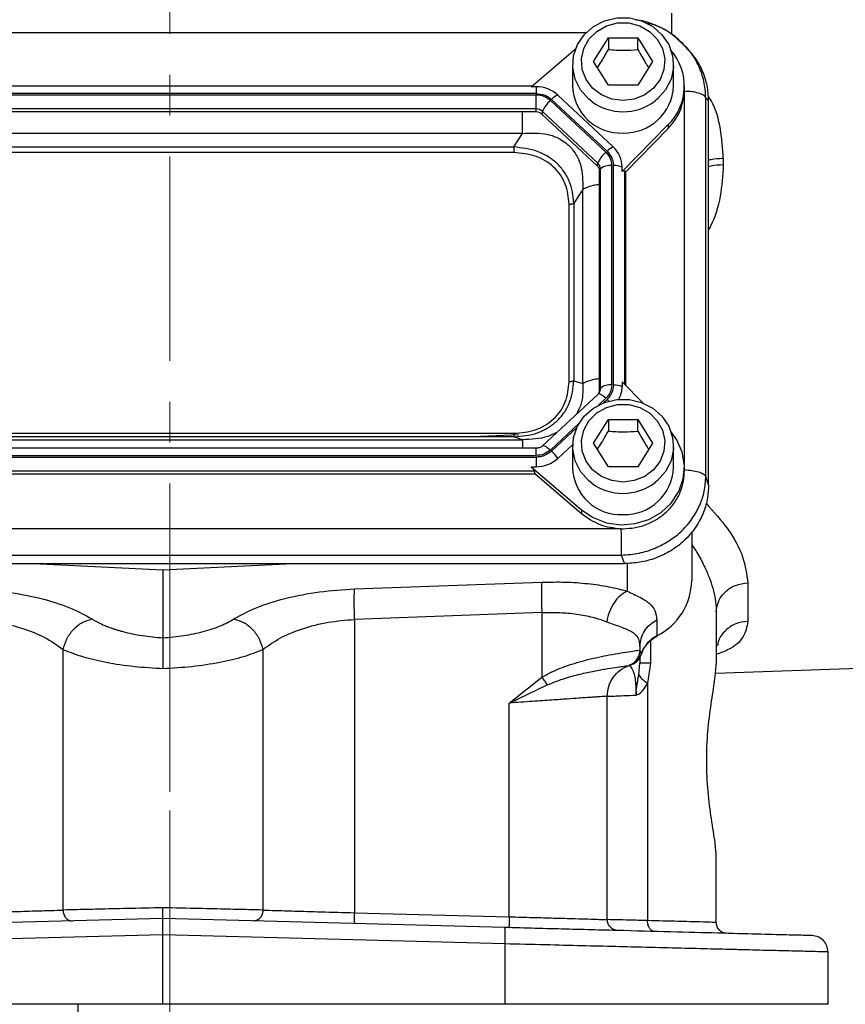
# Model space of a CAD drawing. Header units: inches. Extents: x 0.6 to 16.3, y 0.2 to 11.5.
# Tile 4 of 16: x 3.9 to 5.9, y 4.7 to 7.2. Entities that reach past the tile are written whole.
import ezdxf

# ---------------------------------------------------------------- set-up
doc = ezdxf.new("R2010")
doc.units = ezdxf.units.IN
doc.header["$MEASUREMENT"] = 0
doc.linetypes.add('CENTERX2', pattern=[0.8, 0.5, -0.1, 0.1, -0.1])
doc.styles.add('SLDTEXTSTYLE0', font='TXT', dxfattribs={"width": 0.75})
doc.styles.add('SLDTEXTSTYLE2', font='TXT', dxfattribs={"width": 0.695652})
doc.dimstyles.new('SLDDIMSTYLE1', dxfattribs={"dimtxt": 0.137795, "dimasz": 0.14, "dimexe": 0, "dimexo": 0.0625, "dimgap": 0.034449, "dimtad": 0, "dimdec": 1, "dimlfac": 1.5, "dimrnd": 1e-09, "dimzin": 12, "dimdsep": 46, "dimtxsty": 'SLDTEXTSTYLE0', "dimblk1": 'CLOSED', "dimblk2": 'CLOSED', "dimsah": 1, "dimcen": 0.09, "dimadec": 0, "dimazin": 3, "dimtfac": 1, "dimtdec": 1, "dimtofl": 0, "dimtmove": 0, "dimatfit": 3, "dimldrblk": 'CLOSED', "dimfxl": 0, "dimfrac": 2, "dimtolj": 1, "dimtzin": 12, "dimarcsym": 0})

# ---------------------------------------------------------------- blocks, each defined once
blk = doc.blocks.new('_Closed')
at = {"color": 0, "linetype": 'ByBlock', "lineweight": -2}
for p, q in [((-1, 0.166667), (0, 0)), ((-1, 0.166667), (-1, -0.166667)), ((0, 0), (-1, -0.166667)), ((0, 0), (-1, 0))]:
    blk.add_line(p, q, dxfattribs=at)
blk = doc.blocks.new('_D_11')
at = {"color": 7, "linetype": 'Continuous', "lineweight": 0}
for p, q in [((2.6495, 4.7041), (2.6495, 4.1446)), ((5.9029, 4.7041), (5.9029, 4.1446)), ((4.8441, 4.3824), (4.8021, 4.3824)), ((4.8021, 4.3824), (4.8021, 4.1636)), ((5.1496, 4.3824), (5.1915, 4.3824)), ((5.1915, 4.3824), (5.1915, 4.1636)), ((2.6495, 4.1839), (4.6813, 4.1839)), ((5.9029, 4.1839), (5.3124, 4.1839)), ((4.8021, 4.1636), (4.8441, 4.1636)), ((5.1915, 4.1636), (5.1496, 4.1636))]:
    blk.add_line(p, q, dxfattribs=at)
at = {"color": 7, "linetype": 'Continuous', "lineweight": 18, "xscale": 0.14, "yscale": 0.14, "rotation": 180.0000000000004}
blk.add_blockref('_Closed', (2.6495, 4.1839, -1.5087), dxfattribs=at)
at = {"color": 7, "linetype": 'Continuous', "lineweight": 18, "xscale": 0.14, "yscale": 0.14}
blk.add_blockref('_Closed', (5.9029, 4.1839, -1.5087), dxfattribs=at)
at = {"color": 7, "linetype": 'Continuous', "lineweight": 18, "char_height": 0.1378, "attachment_point": 1, "style": 'SLDTEXTSTYLE0'}
for s, insert in [('124', (4.8441, 4.3413)), ('4.9', (4.8696, 4.1351))]:
    blk.add_mtext(s, dxfattribs=dict(at, insert=insert))
blk = doc.blocks.new('SW_NOTE_0_2')
at = {"color": 0, "linetype": 'Continuous', "lineweight": 0, "char_height": 0.137795, "attachment_point": 2}
for s, insert, style in [('SAE "BB" 1" - 15T SHAFT', (-0.9989, 0.2509), 'SLDTEXTSTYLE2'), ('SPECIAL FLANGE', (-0.9942, 0.0727), 'SLDTEXTSTYLE0')]:
    blk.add_mtext(s, dxfattribs=dict(at, insert=insert, style=style))

msp = doc.modelspace()

# ---------------------------------------------------------------- linework, layer by layer
at = {"color": 7, "linetype": 'CENTERX2', "lineweight": 18}
for p, q in [((4.2932, 3.9178), (4.2932, 10.6373)), ((4.2932, 5.7632), (4.2932, 3.9178))]:
    msp.add_line(p, q, dxfattribs=at)
at = {"color": 8, "linetype": 'Continuous', "lineweight": 25}
for p, q in [((5.5201, 7.1687), (5.5201, 7.116)), ((5.3111, 7.1206), (3.2419, 7.1206)), ((5.5514, 6.0616), (5.5514, 6.9762)), ((5.4055, 6.2599), (5.4055, 6.7823)), ((5.3413, 6.2092), (5.3594, 6.2261)), ((5.3527, 6.2145), (5.3623, 6.2234)), ((5.2239, 6.0996), (5.2939, 6.165)), ((5.2267, 6.0969), (5.2883, 6.1543)), ((5.189, 6.0861), (5.189, 6.1041)), ((5.4116, 5.8224), (5.4116, 5.7542)), ((5.4686, 5.6334), (5.4686, 5.5782))]:
    msp.add_line(p, q, dxfattribs=at)
at = {"color": 7, "linetype": 'Continuous', "lineweight": 25}
for p, q in [((5.3295, 7.05), (5.3655, 7.1082)), ((5.3655, 7.1082), (5.4375, 7.1082)), ((5.3655, 7.1082), (5.3655, 7.0795)), ((5.4375, 7.1082), (5.4735, 7.05)), ((5.4375, 7.0795), (5.4375, 7.1082)), ((5.5546, 7.0871), (5.5387, 7.101)), ((5.562, 7.079), (5.5544, 7.0873)), ((5.1771, 6.9882), (5.2852, 7.0807)), ((5.2782, 7.0423), (5.2782, 6.9902)), ((5.3655, 6.9918), (5.3295, 7.05)), ((5.4735, 7.05), (5.4375, 6.9918)), ((5.5249, 6.9902), (5.5249, 7.0423)), ((5.1789, 6.9897), (3.3741, 6.9897)), ((5.189, 6.9882), (5.1771, 6.9882)), ((5.189, 6.9882), (5.189, 6.9718)), ((5.4375, 6.9918), (5.3655, 6.9918)), ((5.5515, 6.9807), (5.5515, 6.9902)), ((5.189, 6.9718), (3.364, 6.9718)), ((5.189, 6.968), (3.364, 6.968)), ((5.189, 6.9339), (5.189, 6.968)), ((5.3774, 6.8412), (5.2419, 6.9678)), ((5.5514, 6.9762), (5.5515, 6.9807)), ((5.3594, 6.828), (5.2239, 6.9545)), ((5.3623, 6.8307), (5.2267, 6.9572)), ((5.6039, 6.0348), (5.6039, 6.9614)), ((5.6109, 6.9538), (5.6039, 6.9614)), ((5.6109, 6.0143), (5.6109, 6.9538)), ((5.189, 6.9339), (3.364, 6.9339)), ((5.189, 6.9269), (3.364, 6.9269)), ((5.189, 6.9269), (5.189, 6.9339)), ((5.2044, 6.928), (5.2027, 6.9216)), ((5.3382, 6.795), (5.2027, 6.9216)), ((5.3399, 6.8015), (5.2044, 6.928)), ((5.5121, 6.8956), (5.3993, 6.7807)), ((5.5121, 6.8956), (5.5121, 6.8861)), ((5.1556, 6.8742), (3.3975, 6.8742)), ((5.1342, 6.841), (5.1556, 6.8742)), ((5.5121, 6.8861), (5.4079, 6.7799)), ((3.4188, 6.841), (5.1342, 6.841)), ((5.1342, 6.8272), (3.4188, 6.8272)), ((5.3382, 6.795), (5.3399, 6.8015)), ((5.3738, 6.2587), (5.3738, 6.7954)), ((5.3779, 6.2587), (5.3779, 6.7954)), ((5.6467, 6.8132), (5.6467, 6.7969)), ((5.3462, 6.7871), (5.3439, 6.7823)), ((5.3439, 6.2455), (5.3439, 6.7823)), ((5.3462, 6.2504), (5.3462, 6.7871)), ((5.3993, 6.7807), (5.3993, 6.7918)), ((5.4079, 6.7799), (5.4055, 6.7823)), ((5.4079, 6.2575), (5.4079, 6.7799)), ((5.3028, 6.7368), (5.2814, 6.7035)), ((5.3028, 6.2624), (5.3028, 6.7368)), ((5.2693, 6.2666), (5.2693, 6.701)), ((5.2814, 6.7035), (5.2814, 6.2691)), ((5.2814, 6.2691), (5.3028, 6.2624)), ((5.4499, 6.2147), (5.3993, 6.2662)), ((5.3993, 6.2662), (5.3993, 6.2551)), ((5.3439, 6.2455), (5.3462, 6.2504)), ((5.3403, 6.2366), (5.2047, 6.11)), ((5.3295, 6.1164), (5.3655, 6.1746)), ((5.3655, 6.1746), (5.4375, 6.1746)), ((5.3655, 6.1746), (5.3655, 6.1459)), ((5.4375, 6.1746), (5.4735, 6.1164)), ((5.4375, 6.1459), (5.4375, 6.1746)), ((3.3975, 6.1249), (5.1556, 6.1249)), ((3.4188, 6.1404), (5.1342, 6.1404)), ((5.1342, 6.1316), (3.4188, 6.1316)), ((5.1464, 6.1371), (5.0346, 6.1316)), ((5.1556, 6.1249), (5.1342, 6.1316)), ((5.189, 6.1041), (3.364, 6.1041)), ((5.2419, 6.0792), (5.2783, 6.1131)), ((5.2782, 6.1088), (5.2782, 6.0567)), ((5.3655, 6.0582), (5.3295, 6.1164)), ((5.4735, 6.1164), (5.4375, 6.0582)), ((5.5249, 6.0567), (5.5249, 6.1088)), ((3.364, 6.0861), (5.189, 6.0861)), ((3.364, 6.0823), (5.189, 6.0823)), ((5.189, 6.0823), (5.189, 6.0587)), ((3.3692, 6.0483), (5.1838, 6.0483)), ((5.1771, 6.0587), (5.3002, 5.9534)), ((5.1771, 6.0587), (5.189, 6.0587)), ((5.1864, 6.0412), (5.1838, 6.0483)), ((5.4375, 6.0582), (5.3655, 6.0582)), ((5.5515, 6.0471), (5.5515, 6.0567)), ((3.3666, 6.0412), (5.1864, 6.0412)), ((5.1864, 6.0412), (5.3002, 5.9439)), ((5.6109, 6.0143), (5.6039, 6.0348)), ((5.3002, 5.9534), (5.3002, 5.9439)), ((3.1564, 5.9072), (5.3967, 5.9072)), ((5.3967, 5.9071), (5.4015, 5.9071)), ((5.5695, 5.8994), (5.5695, 5.7807)), ((3.1553, 5.8424), (5.3978, 5.8424)), ((5.4047, 5.8218), (5.3978, 5.8424)), ((3.1483, 5.8218), (5.4047, 5.8218)), ((3.9592, 5.8218), (4.2762, 5.8063)), ((4.2762, 5.8063), (4.5932, 5.8218)), ((4.2762, 5.8063), (4.2762, 5.6399)), ((4.7449, 5.7598), (5.2028, 5.7763)), ((5.7067, 5.7745), (5.7067, 5.6805)), ((5.2028, 5.7017), (4.7449, 5.6852)), ((4.7449, 5.6852), (4.7449, 4.9675)), ((5.2028, 5.7017), (5.2028, 5.544)), ((5.6295, 5.7033), (5.6295, 5.5753)), ((5.4839, 5.6839), (5.4839, 5.6448)), ((5.4429, 5.6187), (5.4429, 5.6102)), ((4.0318, 4.974), (4.0318, 5.6116)), ((4.5206, 5.6116), (4.5206, 4.974)), ((5.4429, 5.6102), (5.4428, 5.6102)), ((5.4463, 5.6011), (5.4429, 5.6102)), ((5.4429, 5.5924), (5.4429, 5.5782)), ((5.6275, 5.5537), (6.6373, 5.589)), ((5.4162, 5.5725), (5.4168, 5.5727)), ((5.4162, 5.5725), (5.4162, 5.5725)), ((5.4202, 5.5738), (5.4209, 5.5741)), ((5.4209, 5.5741), (5.4229, 5.5747)), ((5.4401, 5.5493), (5.4429, 5.5782)), ((5.4686, 5.5782), (5.4615, 5.5288)), ((5.1228, 5.4806), (5.2028, 5.544)), ((5.1228, 5.4806), (5.216, 5.5249)), ((5.4615, 5.5288), (5.4615, 4.9483)), ((5.3629, 4.9507), (5.3629, 5.4971)), ((5.1228, 4.9576), (5.1228, 5.4806)), ((5.6295, 4.9437), (5.6295, 5.105)), ((4.7449, 4.9675), (5.1228, 4.9576)), ((4.2762, 4.9531), (3.4403, 4.9313)), ((5.1121, 4.9313), (4.2762, 4.9531)), ((4.2762, 4.9132), (3.4392, 4.8913)), ((5.1131, 4.8913), (4.2762, 4.9132)), ((4.2762, 4.7435), (4.2762, 4.9132)), ((5.1131, 4.7435), (5.1131, 4.8913)), ((5.9029, 4.7435), (5.9029, 4.8716)), ((4.2762, 4.7435), (3.4392, 4.7435)), ((5.1131, 4.7435), (4.2762, 4.7435))]:
    msp.add_line(p, q, dxfattribs=at)
at = {"color": 7, "linetype": 'Continuous', "lineweight": 25, "flags": 128}
for points in [[(5.3259, 6.9514), (5.3171, 6.9584), (5.2974, 6.9806), (5.2842, 7.0068), (5.2784, 7.0351), (5.2804, 7.0639), (5.2899, 7.0914), (5.3065, 7.1157), (5.329, 7.1355), (5.3561, 7.1494), (5.3861, 7.1566), (5.417, 7.1566), (5.4469, 7.1494), (5.474, 7.1355), (5.4966, 7.1157), (5.5131, 7.0914), (5.5227, 7.0639), (5.5246, 7.0351), (5.5188, 7.0068), (5.5057, 6.9806), (5.486, 6.9584), (5.48, 6.9535)], [(5.4015, 6.9548), (5.374, 6.9583), (5.3485, 6.9686), (5.327, 6.985), (5.311, 7.0062), (5.3017, 7.0306), (5.2998, 7.0565), (5.3054, 7.0819), (5.3182, 7.1049), (5.3372, 7.1238), (5.3609, 7.1373), (5.3876, 7.1443), (5.4154, 7.1443), (5.4422, 7.1373), (5.4659, 7.1238), (5.4849, 7.1049), (5.4976, 7.0819), (5.5033, 7.0565), (5.5014, 7.0306), (5.4921, 7.0062), (5.4761, 6.985), (5.4545, 6.9686), (5.429, 6.9583), (5.4015, 6.9548)], [(5.3259, 6.0178), (5.3171, 6.0248), (5.2974, 6.0471), (5.2842, 6.0732), (5.2784, 6.1015), (5.2804, 6.1303), (5.2899, 6.1578), (5.3065, 6.1821), (5.329, 6.2019), (5.3561, 6.2158), (5.3861, 6.223), (5.417, 6.223), (5.4469, 6.2158), (5.474, 6.2019), (5.4966, 6.1821), (5.5131, 6.1578), (5.5227, 6.1303), (5.5246, 6.1015), (5.5188, 6.0732), (5.5057, 6.0471), (5.486, 6.0248), (5.48, 6.0199)], [(5.4015, 6.0212), (5.374, 6.0247), (5.3485, 6.035), (5.327, 6.0514), (5.311, 6.0726), (5.3017, 6.097), (5.2998, 6.1229), (5.3054, 6.1483), (5.3182, 6.1713), (5.3372, 6.1903), (5.3609, 6.2037), (5.3876, 6.2107), (5.4154, 6.2107), (5.4422, 6.2037), (5.4659, 6.1903), (5.4849, 6.1713), (5.4976, 6.1483), (5.5033, 6.1229), (5.5014, 6.097), (5.4921, 6.0726), (5.4761, 6.0514), (5.4545, 6.035), (5.429, 6.0247), (5.4015, 6.0212)], [(5.3002, 5.9534), (5.3287, 5.9342), (5.3612, 5.9218), (5.396, 5.9167), (5.431, 5.9194), (5.4645, 5.9296), (5.4944, 5.9467), (5.5193, 5.9699), (5.5377, 5.9979), (5.5486, 6.0291), (5.5514, 6.0618), (5.546, 6.0943), (5.5327, 6.1246), (5.519, 6.1437)], [(5.4839, 5.6448), (5.4838, 5.6437), (5.4834, 5.6434)]]:
    msp.add_lwpolyline(points, dxfattribs=at)
at = {"color": 8, "linetype": 'Continuous', "lineweight": 25, "flags": 128}
for points in [[(5.3594, 6.2261), (5.3559, 6.2292), (5.3526, 6.2318), (5.3495, 6.234), (5.3467, 6.2357), (5.3442, 6.2367), (5.3422, 6.2371), (5.3408, 6.2369), (5.3403, 6.2366)], [(5.3623, 6.2234), (5.3644, 6.2214), (5.3665, 6.2192), (5.3666, 6.2192)], [(5.2048, 6.1101), (5.2053, 6.1104), (5.2067, 6.1106), (5.2087, 6.1102), (5.2111, 6.1091), (5.214, 6.1075), (5.2171, 6.1053), (5.2204, 6.1027), (5.2239, 6.0996)]]:
    msp.add_lwpolyline(points, dxfattribs=at)
at = {"color": 7, "linetype": 'Continuous', "lineweight": 25}
for centre, radius, start, end in [((5.4177, 6.9902), 0.1336, 314.9497, 41.3748), ((5.1894, 6.9107), 0.0776, 47.4101, 90.3067), ((5.3964, 6.9933), 0.1183, 181.4731, 272.4617), ((5.4053, 6.9947), 0.1196, 268.1802, 357.885), ((5.2619, 6.9229), 0.0492, 114.0491, 135.7255), ((5.2709, 6.8994), 0.0724, 130.5237, 156.7761), ((5.1891, 6.9114), 0.0225, 47.4101, 90.3067), ((5.1891, 6.9068), 0.02, 47.4101, 90.3067), ((5.4064, 6.7729), 0.0724, 130.5237, 156.7761), ((5.3975, 6.7963), 0.0492, 114.0491, 135.7255), ((5.3317, 6.7914), 0.0676, 0.3768, 47.4752), ((5.3264, 6.7822), 0.0175, 0.3768, 47.4752), ((5.3266, 6.787), 0.0196, 0.3768, 47.4752), ((5.3691, 6.7611), 0.0347, 82.2097, 131.263), ((5.3793, 6.7379), 0.0575, 69.6232, 91.4049), ((5.3268, 6.2455), 0.0171, 330.8804, 359.9097), ((5.3691, 6.2243), 0.0347, 82.2097, 131.263), ((5.3793, 6.2011), 0.0575, 69.6232, 91.4049), ((5.3331, 6.2552), 0.0662, 331.3875, 359.8965), ((5.1584, 6.0232), 0.1005, 33.8558, 47.191), ((5.1894, 6.1363), 0.0776, 269.6933, 312.5899), ((5.3964, 6.0597), 0.1183, 181.4731, 272.4617), ((5.4053, 6.0611), 0.1196, 268.1802, 357.885), ((5.4152, 5.783), 0.1543, 296.448, 359.1655), ((5.5183, 5.5771), 0.0759, 116.9064, 161.5203)]:
    msp.add_arc(centre, radius, start, end, dxfattribs=at)
at = {"color": 8, "linetype": 'Continuous', "lineweight": 25}
for centre, radius, start, end in [((5.401, 7.056), 0.1288, 234.3032, 270.219), ((5.402, 7.0558), 0.1286, 269.7657, 307.3089), ((5.327, 6.2504), 0.0193, 329.9807, 359.8661), ((5.401, 6.1224), 0.1288, 234.3032, 270.219), ((5.402, 6.1222), 0.1286, 269.7657, 307.3089)]:
    msp.add_arc(centre, radius, start, end, dxfattribs=at)
at = {"color": 7, "linetype": 'Continuous', "lineweight": 25}
msp.add_ellipse((5.3779, 6.7524), major_axis=(0.0275, 0.0299), ratio=0.170211, start_param=6.275096, end_param=6.798785, dxfattribs=at)
for points, knots in [([(5.5387, 7.101), (5.5328, 7.1066), (5.5159, 7.1224), (5.4813, 7.1392), (5.4506, 7.1503), (5.4336, 7.1515), (5.4315, 7.1517)], [0, 0, 0, 0, 0.203487, 0.579568, 0.947572, 1, 1, 1, 1]), ([(5.5537, 7.0866), (5.5495, 7.0916), (5.5369, 7.1062), (5.5096, 7.1247), (5.4829, 7.1389), (5.4663, 7.143), (5.4627, 7.1439)], [0, 0, 0, 0, 0.18188, 0.538214, 0.899092, 1, 1, 1, 1]), ([(5.3387, 7.0352), (5.3421, 7.0401), (5.351, 7.0534), (5.36, 7.0695), (5.3655, 7.0795)], [0, 0, 0, 0, 0.376375, 1, 1, 1, 1]), ([(5.3655, 7.0795), (5.3784, 7.0785), (5.4024, 7.0765), (5.4264, 7.0786), (5.4375, 7.0795)], [0, 0, 0, 0, 0.534747, 1, 1, 1, 1]), ([(5.4375, 7.0795), (5.444, 7.0679), (5.4529, 7.0518), (5.4618, 7.0388), (5.4643, 7.0351)], [0, 0, 0, 0, 0.718831, 1, 1, 1, 1]), ([(5.6109, 6.9538), (5.6101, 6.9663), (5.6087, 6.9906), (5.5969, 7.0267), (5.5815, 7.0566), (5.5667, 7.0724), (5.5612, 7.0783)], [0, 0, 0, 0, 0.274891, 0.537423, 0.82756, 1, 1, 1, 1]), ([(5.189, 6.9718), (5.196, 6.9711), (5.2031, 6.9705), (5.21, 6.9678), (5.2132, 6.9665), (5.2193, 6.9634), (5.2241, 6.9594), (5.2267, 6.9572)], [0, 0, 0, 0, 0.498697, 0.503014, 0.535598, 0.74951, 1, 1, 1, 1]), ([(5.2239, 6.9545), (5.2187, 6.9584), (5.2085, 6.9661), (5.1955, 6.9673), (5.189, 6.968)], [0, 0, 0, 0, 0.5040183, 1, 1, 1, 1]), ([(5.6039, 6.9614), (5.6022, 6.9636), (5.5988, 6.9679), (5.5863, 6.9729), (5.5701, 6.9768), (5.5576, 6.9764), (5.5514, 6.9762)], [0, 0, 0, 0, 0.24973, 0.499459, 0.749189, 1, 1, 1, 1]), ([(5.1556, 6.8742), (5.1765, 6.8753), (5.2076, 6.8769), (5.2452, 6.8627), (5.2687, 6.8463), (5.2866, 6.8241), (5.303, 6.7879), (5.3029, 6.7574), (5.3028, 6.7368)], [0, 0, 0, 0, 0.257397, 0.381604, 0.5, 0.618395, 0.742603, 1, 1, 1, 1]), ([(5.2814, 6.7035), (5.2793, 6.7219), (5.2761, 6.7491), (5.2577, 6.7811), (5.24, 6.8016), (5.218, 6.8182), (5.1835, 6.8355), (5.1541, 6.8388), (5.1342, 6.841)], [0, 0, 0, 0, 0.2558598, 0.3792721, 0.500008, 0.6203977, 0.7441597, 1, 1, 1, 1]), ([(5.2693, 6.701), (5.2677, 6.7178), (5.2653, 6.743), (5.249, 6.7731), (5.2323, 6.7926), (5.2114, 6.8082), (5.1792, 6.8234), (5.1522, 6.8257), (5.1342, 6.8272)], [0, 0, 0, 0, 0.250062, 0.376118, 0.5, 0.623757, 0.749938, 1, 1, 1, 1]), ([(5.3623, 6.8307), (5.3667, 6.8256), (5.3712, 6.8204), (5.3741, 6.814), (5.3753, 6.811), (5.3774, 6.8047), (5.3777, 6.7987), (5.3779, 6.7954)], [0, 0, 0, 0, 0.498697, 0.503014, 0.535598, 0.74951, 1, 1, 1, 1]), ([(5.1342, 6.1316), (5.1541, 6.1335), (5.1835, 6.1362), (5.2179, 6.1531), (5.2399, 6.1697), (5.2577, 6.1902), (5.2761, 6.2226), (5.2793, 6.2503), (5.2814, 6.2691)], [0, 0, 0, 0, 0.2558598, 0.3792721, 0.500008, 0.6203977, 0.7441597, 1, 1, 1, 1]), ([(5.1342, 6.1404), (5.1522, 6.1419), (5.1792, 6.1442), (5.2114, 6.1594), (5.2323, 6.175), (5.249, 6.1945), (5.2653, 6.2246), (5.2677, 6.2498), (5.2693, 6.2666)], [0, 0, 0, 0, 0.250062, 0.376118, 0.5, 0.623757, 0.749938, 1, 1, 1, 1]), ([(5.3434, 6.2409), (5.3432, 6.2403), (5.3426, 6.2388), (5.3412, 6.2374), (5.3403, 6.2366)], [0, 0, 0, 0, 0.38113, 1, 1, 1, 1]), ([(5.3779, 6.2587), (5.3772, 6.2521), (5.3765, 6.2455), (5.3736, 6.2391), (5.3722, 6.2361), (5.3689, 6.2304), (5.3646, 6.2259), (5.3623, 6.2234)], [0, 0, 0, 0, 0.498697, 0.503014, 0.535598, 0.74951, 1, 1, 1, 1]), ([(5.3387, 6.1016), (5.3421, 6.1066), (5.351, 6.1198), (5.36, 6.1359), (5.3655, 6.1459)], [0, 0, 0, 0, 0.3763753, 1, 1, 1, 1]), ([(5.3655, 6.1459), (5.3784, 6.1449), (5.4024, 6.1429), (5.4264, 6.145), (5.4375, 6.1459)], [0, 0, 0, 0, 0.534747, 1, 1, 1, 1]), ([(5.4375, 6.1459), (5.444, 6.1344), (5.4529, 6.1183), (5.4618, 6.1052), (5.4643, 6.1015)], [0, 0, 0, 0, 0.718831, 1, 1, 1, 1]), ([(5.2047, 6.11), (5.2038, 6.1092), (5.201, 6.1069), (5.1955, 6.1045), (5.1909, 6.1042), (5.189, 6.1041)], [0, 0, 0, 0, 0.243615, 0.681183, 1, 1, 1, 1]), ([(5.2267, 6.0969), (5.2213, 6.0927), (5.2158, 6.0885), (5.2089, 6.0859), (5.2057, 6.0847), (5.199, 6.0828), (5.1925, 6.0825), (5.189, 6.0823)], [0, 0, 0, 0, 0.498697, 0.503014, 0.535598, 0.74951, 1, 1, 1, 1]), ([(5.1771, 6.0587), (5.1787, 6.0567), (5.1817, 6.0528), (5.1831, 6.0497), (5.1838, 6.0483)], [0, 0, 0, 0, 0.524141, 1, 1, 1, 1]), ([(5.4015, 5.9071), (5.4115, 5.9076), (5.4316, 5.9087), (5.4604, 5.9174), (5.4869, 5.9308), (5.51, 5.9491), (5.5288, 5.9712), (5.5423, 5.9963), (5.5503, 6.0221), (5.5509, 6.0393), (5.5511, 6.0471)], [0, 0, 0, 0, 0.127572, 0.255144, 0.3827161, 0.5102881, 0.6378601, 0.7654321, 0.8930041, 1, 1, 1, 1]), ([(5.5514, 6.0516), (5.5576, 6.051), (5.5701, 6.0497), (5.5863, 6.0465), (5.5988, 6.0413), (5.6022, 6.037), (5.6039, 6.0348)], [0, 0, 0, 0, 0.250811, 0.500541, 0.75027, 1, 1, 1, 1]), ([(5.3978, 5.8424), (5.4122, 5.8435), (5.4403, 5.8456), (5.4803, 5.8585), (5.516, 5.8773), (5.5468, 5.902), (5.5719, 5.9314), (5.5899, 5.9639), (5.6015, 5.9989), (5.6031, 6.0227), (5.6039, 6.0348)], [0, 0, 0, 0, 0.13356, 0.261125, 0.387745, 0.511891, 0.635099, 0.759877, 0.877169, 1, 1, 1, 1]), ([(5.6109, 6.0143), (5.6102, 6.0024), (5.6088, 5.9781), (5.5974, 5.942), (5.5785, 5.9075), (5.5519, 5.8769), (5.519, 5.852), (5.4821, 5.8343), (5.4435, 5.8237), (5.4174, 5.8224), (5.4047, 5.8218)], [0, 0, 0, 0, 0.117637, 0.241401, 0.369555, 0.5, 0.630445, 0.758599, 0.882363, 1, 1, 1, 1]), ([(5.3978, 5.8424), (5.3978, 5.8461), (5.3978, 5.8536), (5.3977, 5.8704), (5.3981, 5.8891), (5.3971, 5.9011), (5.3967, 5.9072)], [0, 0, 0, 0, 0.24973, 0.499459, 0.749189, 1, 1, 1, 1]), ([(3.8075, 5.7598), (3.8364, 5.7579), (3.8947, 5.7541), (3.9769, 5.7378), (4.05, 5.7152), (4.085, 5.696), (4.1026, 5.6862)], [0, 0, 0, 0, 0.244482, 0.491961, 0.74376, 1, 1, 1, 1]), ([(4.4497, 5.6862), (4.4674, 5.696), (4.5024, 5.7152), (4.5755, 5.7378), (4.6577, 5.7541), (4.7159, 5.7579), (4.7449, 5.7598)], [0, 0, 0, 0, 0.25624, 0.508038, 0.755526, 1, 1, 1, 1]), ([(5.2028, 5.7763), (5.222, 5.7766), (5.2604, 5.7773), (5.3156, 5.7732), (5.3674, 5.7659), (5.3968, 5.7581), (5.4116, 5.7542)], [0, 0, 0, 0, 0.248233, 0.496982, 0.747291, 1, 1, 1, 1]), ([(5.4116, 5.7542), (5.4057, 5.751), (5.3941, 5.7446), (5.3789, 5.7266), (5.3671, 5.7044), (5.3633, 5.6879), (5.3615, 5.6796)], [0, 0, 0, 0, 0.250197, 0.50006, 0.750032, 1, 1, 1, 1]), ([(5.4116, 5.7542), (5.4224, 5.7492), (5.4448, 5.7388), (5.4672, 5.7249), (5.4813, 5.7075), (5.4831, 5.6918), (5.4839, 5.6839)], [0, 0, 0, 0, 0.23134, 0.476902, 0.735333, 1, 1, 1, 1]), ([(4.0318, 5.6116), (4.0344, 5.6205), (4.0395, 5.6383), (4.0566, 5.6617), (4.0784, 5.6794), (4.0945, 5.6839), (4.1026, 5.6862)], [0, 0, 0, 0, 0.249953, 0.499901, 0.749686, 1, 1, 1, 1]), ([(4.1026, 5.6862), (4.1067, 5.6838), (4.1147, 5.679), (4.1276, 5.6728), (4.1403, 5.6675), (4.151, 5.6636), (4.1606, 5.6605), (4.169, 5.6579), (4.1894, 5.6522), (4.2245, 5.6446), (4.259, 5.6415), (4.2762, 5.6399)], [0, 0, 0, 0, 0.104569, 0.208887, 0.285784, 0.362343, 0.410875, 0.45947, 0.508235, 0.755683, 1, 1, 1, 1]), ([(4.2762, 5.6399), (4.2934, 5.6415), (4.328, 5.6446), (4.3759, 5.6551), (4.4186, 5.6689), (4.4393, 5.6804), (4.4497, 5.6862)], [0, 0, 0, 0, 0.244577, 0.492289, 0.744095, 1, 1, 1, 1]), ([(4.4497, 5.6862), (4.4578, 5.6839), (4.474, 5.6794), (4.4958, 5.6617), (4.5129, 5.6383), (4.518, 5.6205), (4.5206, 5.6116)], [0, 0, 0, 0, 0.250314, 0.500099, 0.750047, 1, 1, 1, 1]), ([(4.5206, 5.6116), (4.534, 5.6214), (4.5603, 5.6405), (4.6161, 5.6633), (4.6787, 5.6796), (4.7232, 5.6834), (4.7449, 5.6852)], [0, 0, 0, 0, 0.2603721, 0.513456, 0.7633458, 1, 1, 1, 1]), ([(5.2028, 5.7017), (5.2173, 5.702), (5.2466, 5.7027), (5.2885, 5.6987), (5.3279, 5.6913), (5.3502, 5.6836), (5.3615, 5.6796)], [0, 0, 0, 0, 0.246394, 0.494827, 0.743394, 1, 1, 1, 1]), ([(3.8207, 5.6844), (3.8416, 5.6821), (3.8838, 5.6775), (3.9398, 5.6617), (3.9922, 5.6402), (4.0174, 5.622), (4.0318, 5.6116)], [0, 0, 0, 0, 0.240931, 0.486967, 0.707862, 1, 1, 1, 1]), ([(5.3615, 5.6796), (5.3736, 5.6752), (5.3979, 5.6664), (5.4236, 5.6561), (5.4401, 5.6415), (5.4419, 5.6263), (5.4429, 5.6187)], [0, 0, 0, 0, 0.247582, 0.495331, 0.745832, 1, 1, 1, 1]), ([(4.2762, 5.6399), (4.2762, 5.6375), (4.2762, 5.6308), (4.2762, 5.6129), (4.2762, 5.5887), (4.2762, 5.5727), (4.2762, 5.5651)], [0, 0, 0, 0, 0.1764719, 0.4994068, 0.763755, 1, 1, 1, 1]), ([(5.4557, 5.6194), (5.4597, 5.6241), (5.4672, 5.6332), (5.4775, 5.6407), (5.4831, 5.6431), (5.4835, 5.6433)], [0, 0, 0, 0, 0.51535, 0.969667, 1, 1, 1, 1]), ([(5.4461, 5.5988), (5.4462, 5.5997), (5.4474, 5.607), (5.4511, 5.6143), (5.4557, 5.6193), (5.4557, 5.6194)], [0, 0, 0, 0, 0.130331, 0.988742, 1, 1, 1, 1]), ([(4.0318, 5.6116), (4.0473, 5.6054), (4.0767, 5.5937), (4.1376, 5.5796), (4.2042, 5.5694), (4.2526, 5.5665), (4.2762, 5.5651)], [0, 0, 0, 0, 0.265995, 0.504203, 0.758357, 1, 1, 1, 1]), ([(4.2762, 5.5651), (4.2999, 5.5665), (4.3483, 5.5694), (4.4159, 5.5798), (4.4764, 5.5939), (4.5057, 5.6057), (4.5206, 5.6116)], [0, 0, 0, 0, 0.243405, 0.495793, 0.743944, 1, 1, 1, 1]), ([(5.2028, 5.544), (5.2157, 5.5508), (5.2359, 5.5616), (5.265, 5.5722), (5.2896, 5.58), (5.3158, 5.5871), (5.3426, 5.5933), (5.3704, 5.5989), (5.3976, 5.6036), (5.4212, 5.6072), (5.4385, 5.6096), (5.4413, 5.61), (5.4428, 5.6102)], [0, 0, 0, 0, 0.112911, 0.176582, 0.245364, 0.323626, 0.407307, 0.496563, 0.609435, 0.73088, 0.861033, 1, 1, 1, 1]), ([(5.4162, 5.5725), (5.4199, 5.5742), (5.4274, 5.5777), (5.4359, 5.5868), (5.4417, 5.5979), (5.4424, 5.6061), (5.4428, 5.6102)], [0, 0, 0, 0, 0.2500646, 0.5, 0.7499354, 1, 1, 1, 1]), ([(5.4229, 5.5747), (5.4257, 5.576), (5.4316, 5.5786), (5.4387, 5.5851), (5.4438, 5.5927), (5.4454, 5.5983), (5.4463, 5.6011)], [0, 0, 0, 0, 0.233152, 0.496846, 0.748077, 1, 1, 1, 1]), ([(5.216, 5.5249), (5.2286, 5.53), (5.2543, 5.5404), (5.2921, 5.5504), (5.3271, 5.5583), (5.3578, 5.5639), (5.3829, 5.5679), (5.4015, 5.5705), (5.4134, 5.5721), (5.4153, 5.5724), (5.4162, 5.5725)], [0, 0, 0, 0, 0.1223905, 0.2475281, 0.3735932, 0.4997496, 0.6254944, 0.7507457, 0.8755397, 1, 1, 1, 1]), ([(5.4162, 5.5725), (5.4167, 5.5724), (5.4178, 5.572), (5.4233, 5.5659), (5.4278, 5.5544), (5.4308, 5.5413), (5.4325, 5.5257), (5.4332, 5.5111), (5.4332, 5.5035), (5.4333, 5.4998)], [0, 0, 0, 0, 0.283626, 0.55181, 0.675782, 0.791237, 0.898583, 0.949807, 1, 1, 1, 1]), ([(5.6295, 5.105), (5.6288, 5.1157), (5.6273, 5.1392), (5.6177, 5.1945), (5.6087, 5.2631), (5.6048, 5.3374), (5.6082, 5.412), (5.6168, 5.4798), (5.6268, 5.538), (5.6286, 5.5628), (5.6295, 5.5753)], [0, 0, 0, 0, 0.110482, 0.244407, 0.370029, 0.495469, 0.620683, 0.746398, 0.872841, 1, 1, 1, 1]), ([(5.4333, 5.4998), (5.4333, 5.4998), (5.4333, 5.4997), (5.4333, 5.4997), (5.4333, 5.4997), (5.4333, 5.4997), (5.4333, 5.4997), (5.4333, 5.4997), (5.4333, 5.4997), (5.4333, 5.4997), (5.4333, 5.4997), (5.4333, 5.5005), (5.4333, 5.5014), (5.4333, 5.5026), (5.4333, 5.5048), (5.4337, 5.5119), (5.4351, 5.522), (5.4376, 5.5356), (5.4392, 5.5441), (5.4401, 5.5493)], [0, 0, 0, 0, 0.001527, 0.001862, 0.00193, 0.001938, 0.001943, 0.001948, 0.001956, 0.002021, 0.00257, 0.004067, 0.0479, 0.051514, 0.075494, 0.174199, 0.468825, 0.675501, 1, 1, 1, 1]), ([(5.4333, 5.4998), (5.4348, 5.5002), (5.4406, 5.5019), (5.451, 5.5112), (5.4577, 5.5226), (5.4615, 5.5288)], [0, 0, 0, 0, 0.1398893, 0.5282904, 1, 1, 1, 1]), ([(5.3629, 5.4971), (5.362, 5.497), (5.3604, 5.4969), (5.3492, 5.4961), (5.3362, 5.4953), (5.3242, 5.4944), (5.3099, 5.4935), (5.2908, 5.4921), (5.264, 5.4903), (5.2263, 5.4876), (5.1784, 5.4844), (5.1421, 5.4819), (5.1228, 5.4806)], [0, 0, 0, 0, 0.1200751, 0.2433391, 0.3062443, 0.369956, 0.4344761, 0.4998066, 0.5988644, 0.7152608, 0.8489795, 1, 1, 1, 1]), ([(5.3629, 5.4971), (5.3637, 5.4971), (5.3653, 5.4972), (5.3791, 5.4977), (5.4008, 5.4986), (5.4224, 5.4994), (5.4333, 5.4998)], [0, 0, 0, 0, 0.241747, 0.48899, 0.741738, 1, 1, 1, 1]), ([(3.8207, 4.9679), (3.8464, 4.9686), (3.8945, 4.97), (3.9558, 4.9717), (4.0012, 4.9731), (4.0222, 4.9737), (4.0318, 4.974)], [0, 0, 0, 0, 0.308019, 0.577421, 0.808108, 1, 1, 1, 1]), ([(4.2762, 4.9798), (4.2465, 4.9791), (4.1908, 4.9778), (4.1199, 4.9762), (4.0672, 4.9749), (4.0429, 4.9743), (4.0318, 4.974)], [0, 0, 0, 0, 0.307992, 0.577385, 0.808082, 1, 1, 1, 1]), ([(4.0318, 4.974), (4.0319, 4.9722), (4.0321, 4.9687), (4.034, 4.962), (4.0374, 4.9559), (4.042, 4.9515), (4.0473, 4.9482), (4.0517, 4.9477), (4.0547, 4.9473)], [0, 0, 0, 0, 0.125234, 0.250538, 0.499835, 0.624827, 0.750163, 1, 1, 1, 1]), ([(4.2762, 4.9531), (4.2762, 4.9534), (4.2762, 4.9539), (4.2762, 4.9576), (4.2762, 4.9624), (4.2762, 4.9673), (4.2762, 4.9732), (4.2762, 4.9776), (4.2762, 4.9798)], [0, 0, 0, 0, 0.188996, 0.418154, 0.548143, 0.688565, 0.839272, 1, 1, 1, 1]), ([(4.5206, 4.974), (4.5095, 4.9743), (4.4852, 4.9749), (4.4325, 4.9762), (4.3616, 4.9778), (4.3059, 4.9791), (4.2762, 4.9798)], [0, 0, 0, 0, 0.191918, 0.422615, 0.692008, 1, 1, 1, 1]), ([(4.5206, 4.974), (4.5202, 4.9705), (4.5197, 4.9651), (4.5167, 4.9589), (4.5129, 4.9535), (4.5078, 4.9496), (4.5021, 4.9476), (4.4991, 4.9474), (4.4977, 4.9473)], [0, 0, 0, 0, 0.249836, 0.375172, 0.500165, 0.749463, 0.874766, 1, 1, 1, 1]), ([(4.5206, 4.974), (4.5303, 4.9737), (4.5519, 4.9731), (4.5996, 4.9716), (4.6655, 4.9698), (4.7172, 4.9683), (4.7449, 4.9675)], [0, 0, 0, 0, 0.184682, 0.41299, 0.684809, 1, 1, 1, 1]), ([(4.2762, 4.9132), (4.2762, 4.9183), (4.2762, 4.9285), (4.2762, 4.9416), (4.2762, 4.9491), (4.2762, 4.9526), (4.2762, 4.953), (4.2762, 4.9531)], [0, 0, 0, 0, 0.245809, 0.483726, 0.730788, 0.862768, 1, 1, 1, 1]), ([(5.1228, 4.9576), (5.1422, 4.9571), (5.1801, 4.956), (5.2317, 4.9546), (5.2752, 4.9534), (5.3096, 4.9524), (5.3349, 4.9516), (5.3516, 4.9511), (5.3612, 4.9507), (5.3623, 4.9507), (5.3629, 4.9507)], [0, 0, 0, 0, 0.152262, 0.296742, 0.433436, 0.56234, 0.68345, 0.796765, 0.902282, 1, 1, 1, 1]), ([(5.4615, 4.9483), (5.4462, 4.9487), (5.4161, 4.9494), (5.3856, 4.9501), (5.3663, 4.9506), (5.364, 4.9506), (5.3629, 4.9507)], [0, 0, 0, 0, 0.261982, 0.515974, 0.76198, 1, 1, 1, 1]), ([(5.4785, 4.9217), (5.4762, 4.9221), (5.4716, 4.923), (5.466, 4.9292), (5.4621, 4.938), (5.4617, 4.9449), (5.4615, 4.9483)], [0, 0, 0, 0, 0.250433, 0.500128, 0.750069, 1, 1, 1, 1]), ([(5.6295, 4.9437), (5.6276, 4.9437), (5.6236, 4.9439), (5.5908, 4.9448), (5.5388, 4.9462), (5.4875, 4.9476), (5.4615, 4.9483)], [0, 0, 0, 0, 0.238014, 0.484016, 0.73801, 1, 1, 1, 1]), ([(5.8639, 4.9116), (5.8611, 4.9116), (5.8556, 4.9118), (5.8115, 4.9129), (5.7428, 4.9147), (5.6495, 4.9172), (5.5355, 4.9202), (5.4047, 4.9236), (5.262, 4.9273), (5.1621, 4.9299), (5.1121, 4.9313)], [0, 0, 0, 0, 0.124956, 0.249962, 0.374961, 0.499946, 0.62494, 0.749961, 0.875002, 1, 1, 1, 1]), ([(5.9029, 4.8716), (5.9017, 4.8716), (5.8993, 4.8717), (5.8799, 4.8722), (5.8537, 4.8728), (5.8262, 4.8735), (5.8023, 4.8741), (5.775, 4.8748), (5.7446, 4.8755), (5.711, 4.8764), (5.6687, 4.8774), (5.6139, 4.8788), (5.5421, 4.8806), (5.464, 4.8826), (5.3824, 4.8846), (5.2998, 4.8867), (5.2093, 4.8889), (5.1458, 4.8905), (5.1131, 4.8913)], [0, 0, 0, 0, 0.0797681, 0.1609509, 0.2435491, 0.2854003, 0.327606, 0.3701664, 0.4130816, 0.4563516, 0.4999766, 0.5640666, 0.6358515, 0.7153292, 0.7800044, 0.8490084, 0.9223405, 1, 1, 1, 1]), ([(4.0675, 4.7435), (4.0675, 4.7419), (4.0675, 4.7124), (4.0675, 4.6643), (4.0675, 4.6015), (4.0675, 4.5523), (4.0675, 4.5166), (4.0675, 4.494), (4.0675, 4.4912), (4.0675, 4.4898)], [0, 0, 0, 0, 0.009104, 0.174253, 0.339402, 0.504552, 0.669701, 0.834851, 1, 1, 1, 1])]:
    msp.add_open_spline(points, degree=3, knots=knots, dxfattribs=at)
at = {"color": 8, "linetype": 'Continuous', "lineweight": 25}
for points, knots in [([(5.6039, 6.9614), (5.603, 6.9751), (5.6011, 7.0017), (5.5875, 7.0393), (5.5717, 7.068), (5.5581, 7.082), (5.5537, 7.0866)], [0, 0, 0, 0, 0.2974584, 0.5815663, 0.863567, 1, 1, 1, 1]), ([(5.6467, 6.8132), (5.6451, 6.837), (5.6418, 6.8847), (5.6281, 6.9374), (5.6121, 6.962), (5.6096, 6.9658)], [0, 0, 0, 0, 0.4580475, 0.9173321, 1, 1, 1, 1]), ([(5.1556, 6.8742), (5.1556, 6.88), (5.1556, 6.8915), (5.1556, 6.91), (5.1556, 6.9219), (5.1556, 6.9269)], [0, 0, 0, 0, 0.368964, 0.737928, 1, 1, 1, 1]), ([(5.6109, 6.8091), (5.6129, 6.8097), (5.623, 6.8125), (5.6362, 6.8129), (5.6467, 6.8132)], [0, 0, 0, 0, 0.196962, 1, 1, 1, 1]), ([(5.6467, 6.7969), (5.6451, 6.7712), (5.6418, 6.7196), (5.6258, 6.6668), (5.6124, 6.641), (5.6109, 6.638)], [0, 0, 0, 0, 0.467648, 0.937372, 1, 1, 1, 1]), ([(5.6467, 6.7969), (5.6362, 6.7966), (5.623, 6.7962), (5.6129, 6.7933), (5.6109, 6.7927)], [0, 0, 0, 0, 0.803038, 1, 1, 1, 1]), ([(5.3439, 6.749), (5.3399, 6.7485), (5.3293, 6.7471), (5.3147, 6.7429), (5.3068, 6.7388), (5.3028, 6.7368)], [0, 0, 0, 0, 0.233719, 0.616859, 1, 1, 1, 1]), ([(5.3028, 6.2624), (5.3068, 6.2644), (5.3147, 6.2686), (5.3293, 6.2727), (5.3399, 6.2741), (5.3439, 6.2746)], [0, 0, 0, 0, 0.383142, 0.766285, 1, 1, 1, 1]), ([(5.3028, 6.2624), (5.3033, 6.2437), (5.3039, 6.2179), (5.2913, 6.1942), (5.2878, 6.1876)], [0, 0, 0, 0, 0.72314, 1, 1, 1, 1]), ([(5.2393, 6.1423), (5.2321, 6.1389), (5.206, 6.1264), (5.1767, 6.1256), (5.1556, 6.1249)], [0, 0, 0, 0, 0.2768601, 1, 1, 1, 1]), ([(5.1556, 6.1249), (5.1556, 6.1233), (5.1556, 6.1199), (5.1556, 6.112), (5.1556, 6.1055), (5.1556, 6.1041)], [0, 0, 0, 0, 0.441541, 0.883081, 1, 1, 1, 1]), ([(5.6045, 5.9693), (5.6233, 5.9483), (5.6629, 5.9042), (5.6987, 5.8371), (5.7041, 5.7954), (5.7067, 5.7745)], [0, 0, 0, 0, 0.3129051, 0.6566476, 1, 1, 1, 1]), ([(5.5695, 5.8682), (5.5719, 5.8648), (5.5782, 5.8555), (5.5899, 5.8356), (5.6032, 5.8101), (5.6149, 5.7816), (5.6233, 5.7544), (5.6285, 5.7282), (5.6292, 5.7114), (5.6295, 5.7033)], [0, 0, 0, 0, 0.059371, 0.161744, 0.34573, 0.508352, 0.670782, 0.840827, 1, 1, 1, 1]), ([(5.7067, 5.6805), (5.7041, 5.6672), (5.6989, 5.6405), (5.6704, 5.6141), (5.6393, 5.6029), (5.6295, 5.5995)], [0, 0, 0, 0, 0.4064203, 0.8142762, 1, 1, 1, 1]), ([(5.7067, 5.6805), (5.6965, 5.6791), (5.6761, 5.6763), (5.6509, 5.6587), (5.6354, 5.6389), (5.6333, 5.6249), (5.6326, 5.6204)], [0, 0, 0, 0, 0.288129, 0.576257, 0.864386, 1, 1, 1, 1])]:
    msp.add_open_spline(points, degree=3, knots=knots, dxfattribs=at)
at = {"color": 7, "linetype": 'Continuous', "lineweight": 25}
for points in [[(5.5121, 6.8861), (5.523, 6.8995), (5.5447, 6.9262), (5.5492, 6.9595), (5.5514, 6.9762)], [(5.1342, 6.841), (5.1342, 6.84), (5.1342, 6.838), (5.1342, 6.8344), (5.1342, 6.8307), (5.1342, 6.8283), (5.1342, 6.8272)], [(5.3594, 6.828), (5.3635, 6.8232), (5.3718, 6.8137), (5.3731, 6.8015), (5.3738, 6.7954)], [(5.2693, 6.701), (5.2705, 6.7011), (5.273, 6.7011), (5.2764, 6.7017), (5.2794, 6.7025), (5.2808, 6.7032), (5.2814, 6.7035)], [(5.2814, 6.2691), (5.2808, 6.2687), (5.2794, 6.268), (5.2764, 6.2672), (5.273, 6.2667), (5.2705, 6.2666), (5.2693, 6.2666)], [(5.3738, 6.2587), (5.3731, 6.2526), (5.3718, 6.2404), (5.3635, 6.2309), (5.3594, 6.2261)], [(5.1342, 6.1404), (5.1342, 6.1393), (5.1342, 6.1371), (5.1342, 6.1345), (5.1342, 6.1325), (5.1342, 6.1319), (5.1342, 6.1316)], [(5.2239, 6.0996), (5.2188, 6.0957), (5.2086, 6.088), (5.1955, 6.0867), (5.189, 6.0861)], [(5.3002, 5.9439), (5.3145, 5.9337), (5.3431, 5.9134), (5.3788, 5.9092), (5.3967, 5.9071)], [(4.7449, 5.6852), (4.7447, 5.6932), (4.7442, 5.7093), (4.744, 5.7311), (4.7442, 5.7492), (4.7447, 5.7563), (4.7449, 5.7598)], [(5.2028, 5.7763), (5.2025, 5.7728), (5.202, 5.7657), (5.2018, 5.7476), (5.202, 5.7258), (5.2025, 5.7097), (5.2028, 5.7017)], [(5.6295, 5.7033), (5.6307, 5.7124), (5.633, 5.7307), (5.6507, 5.7539), (5.6761, 5.7705), (5.6965, 5.7732), (5.7067, 5.7745)], [(5.4429, 5.6187), (5.4434, 5.6253), (5.4445, 5.6385), (5.4532, 5.6569), (5.4661, 5.6729), (5.478, 5.6803), (5.4839, 5.6839)], [(5.4429, 5.6102), (5.4425, 5.6061), (5.4418, 5.5979), (5.436, 5.5868), (5.4274, 5.5777), (5.4199, 5.5742), (5.4162, 5.5725)], [(5.3629, 5.4971), (5.3636, 5.5053), (5.3651, 5.5217), (5.3766, 5.5439), (5.3937, 5.5622), (5.4087, 5.5691), (5.4162, 5.5725)], [(5.4686, 5.5782), (5.4648, 5.5782), (5.4571, 5.5782), (5.4491, 5.5782), (5.4438, 5.5782), (5.4432, 5.5782), (5.4429, 5.5782)], [(5.2028, 5.544), (5.2052, 5.5406), (5.21, 5.5337), (5.214, 5.5279), (5.216, 5.5249)], [(5.4401, 5.5493), (5.4421, 5.5461), (5.446, 5.5398), (5.4563, 5.5325), (5.4615, 5.5288)], [(4.7456, 4.9409), (4.7454, 4.9413), (4.7451, 4.9421), (4.7448, 4.9482), (4.7447, 4.957), (4.7448, 4.964), (4.7449, 4.9675)], [(5.1228, 4.9576), (5.1227, 4.9541), (5.1226, 4.9471), (5.1227, 4.9383), (5.123, 4.9322), (5.1233, 4.9314), (5.1235, 4.931)], [(5.3888, 4.924), (5.3854, 4.9245), (5.3786, 4.9254), (5.37, 4.9316), (5.364, 4.9404), (5.3632, 4.9472), (5.3629, 4.9507)], [(5.6555, 4.917), (5.6521, 4.9175), (5.6452, 4.9185), (5.6367, 4.9247), (5.6307, 4.9334), (5.6299, 4.9402), (5.6295, 4.9437)], [(5.1131, 4.8913), (5.1132, 4.8965), (5.1135, 4.907), (5.1133, 4.9202), (5.1129, 4.9294), (5.1123, 4.9307), (5.1121, 4.9313)], [(5.9029, 4.8716), (5.9023, 4.8767), (5.9011, 4.887), (5.8922, 4.9001), (5.8793, 4.9094), (5.869, 4.9109), (5.8639, 4.9116)], [(5.9029, 4.7435), (5.9016, 4.7435), (5.899, 4.7435), (5.8783, 4.7435), (5.8456, 4.7435), (5.8003, 4.7435), (5.7434, 4.7435), (5.6756, 4.7435), (5.5982, 4.7435), (5.5123, 4.7435), (5.4193, 4.7435), (5.3208, 4.7435), (5.2182, 4.7435), (5.1482, 4.7435), (5.1131, 4.7435)]]:
    msp.add_open_spline(points, degree=3, dxfattribs=at)

# ---------------------------------------------------------------- block references
at = {"color": 7, "linetype": 'Continuous', "lineweight": 0}
msp.add_blockref('SW_NOTE_0_2', (7.8548, 4.9868), dxfattribs=at)

# ---------------------------------------------------------------- dimensions: what is measured, and where the dimension line sits
at = {"color": 7, "linetype": 'Continuous', "lineweight": 18}
dim = msp.add_linear_dim(base=(5.9029, 4.1839), p1=(2.6495, 4.7435), p2=(5.9029, 4.7435), dimstyle='SLDDIMSTYLE1', dxfattribs=at)
dim.commit()
dim.dimension.update_dxf_attribs({"geometry": '_D_11', "text_midpoint": (4.9968, 4.1839), "dimtype": 160})

doc.saveas('drawing.dxf')
